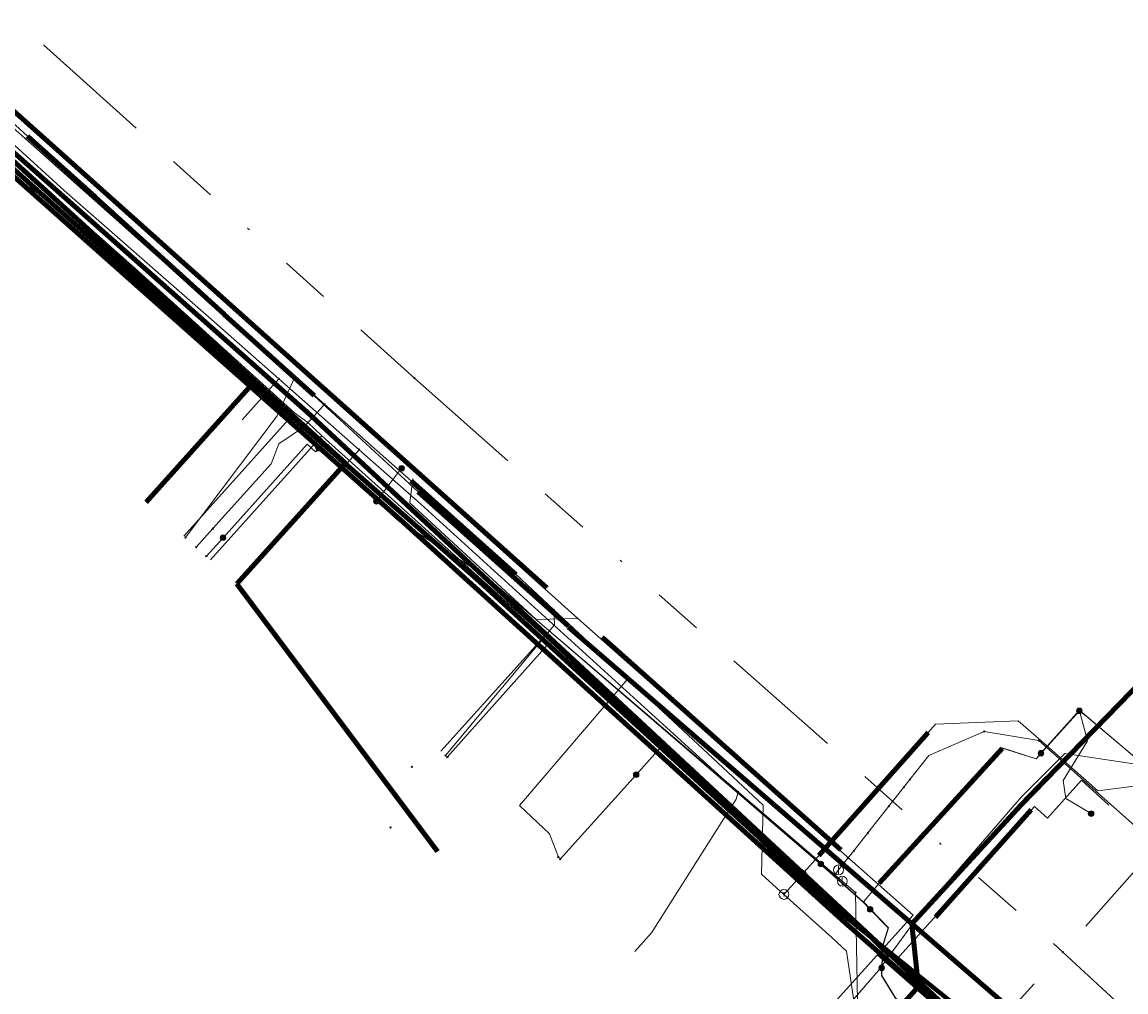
# Model space of a CAD drawing. Header units: metres. Extents: x 98902 to 136161, y 449037 to 499677.
# Tile 123 of 200: x 113602 to 113646, y 483315 to 483354. Entities that reach past the tile are written whole.
import ezdxf
from ezdxf.enums import TextEntityAlignment as Align
from ezdxf.lldxf.tags import DXFTag

# ---------------------------------------------------------------- set-up
doc = ezdxf.new("R2010")
doc.units = ezdxf.units.M
doc.linetypes.add('RI-OVERIG', pattern=[17, 5, -2, 2, -2, 0, -2, 2, -2])
for name, color, linetype, lineweight in [('B-WE-KL-DATA-G', 90, 'KL-DATA-N', 18), ('B-WE-KL-DATA_HULPSTUK-S', 90, 'Continuous', 25), ('B-WE-KL-DATA_KABELBED-G', 90, 'Continuous', 100), ('B-WE-KL-DATA_MANTELBUIS-G', 90, 'Continuous', 100), ('B-WE-KL-ET_LS-G', 190, 'KL-LS-N', 18), ('B-WE-KL-ET_LS_HULPSTUK-S', 190, 'Continuous', 25), ('B-WE-KL-ET_LS_MANTELBUIS-G', 190, 'Continuous', 100), ('B-WE-KL-ET_MS-G', 130, 'KL-MS-N', 18), ('B-WE-KL-ET_MS_MANTELBUIS-G', 130, 'Continuous', 100), ('B-WE-KL-GAS_LD-G', 50, 'KL-GAS-LD-N', 18), ('B-WE-KL-GAS_LD_HULPSTUK-S', 50, 'Continuous', 25), ('B-WE-KL-GAS_LD_MANTELBUIS-G', 50, 'Continuous', 100), ('B-WE-KL-WATER-G', 170, 'KL-WATER-N', 18), ('B-WE-KL-WATER_HULPSTUK-S', 170, 'Continuous', 25), ('B-WE-OG-INFO-G', 7, 'Continuous', 18), ('B-WE-RI-VRIJVERVAL-G', 210, 'RI-OVERIG', 18), ('B-WE-RI-VRIJVERVAL_HULPSTUK-S', 210, 'Continuous', 25)]:
    doc.layers.add(name, color=color, linetype=linetype, lineweight=lineweight)
doc.styles.add('NLCS-ISO', font='NLCS-ISO.ttf')
doc.styles.get("Standard").update_dxf_attribs({"font": 'arial.ttf'})
tags = doc.linetypes.add('KL-DATA-N', pattern='A,4,-1,[101,NLCS.SHX,S=0.5,R=0,X=0,Y=0],-1,4,-1,["D",Standard,S=1,R=0,X=-0.25,Y=-0.5],-1.5', length=12.5).pattern_tags.tags
tags[18] = DXFTag(74, 10)
tags = doc.linetypes.add('KL-GAS-LD-N', pattern='A,4,-1,[69,NLCS.SHX,S=0.5,R=0,X=0,Y=0],-1,4,-1,["L",Standard,S=1,R=0,X=0.25,Y=-0.5],-2', length=13).pattern_tags.tags
tags[18] = DXFTag(74, 10)
tags = doc.linetypes.add('KL-LS-N', pattern='A,4,-1,[103,NLCS.SHX,S=0.75,R=0,X=0,Y=0],-1,4,-1,["L",Standard,S=1,R=0,X=0,Y=-0.5],-2', length=13).pattern_tags.tags
tags[18] = DXFTag(74, 10)
tags = doc.linetypes.add('KL-MS-N', pattern='A,4,-1,[103,NLCS.SHX,S=0.75,R=0,X=0,Y=0],-1,4,-1,["M",Standard,S=1,R=0,X=0,Y=-0.5],-2', length=13).pattern_tags.tags
tags[18] = DXFTag(74, 10)
doc.linetypes.add('KL-WATER-N', pattern='A,7,-0.5,[168,NLCS.SHX,S=0.75,R=0,X=0.75,Y=0],-2', length=9.5)

# ---------------------------------------------------------------- blocks, each defined once
blk = doc.blocks.new('SKL-WTB_HULP_OVERIG-SO')
at = {"color": 0, "linetype": 'ByBlock', "lineweight": 18}
for points in [[(-0.14, 0.14), (0.14, -0.14)], [(0.14, 0.14), (-0.14, -0.14)]]:
    blk.add_lwpolyline(points, dxfattribs=at)
at = {"color": 0, "linetype": 'ByBlock', "lineweight": 18, "style": 'NLCS-ISO', "flags": 1}
for tag, p in [('TYPE', (1.5, 0)), ('OMSCHRIJVING', (1.5, -3)), ('LABEL', (1.5, -1.5))]:
    blk.add_attdef(tag, p, '', height=1, dxfattribs=at)
blk = doc.blocks.new('SKL-WTB_HULP_AFSLUITER-SO')
at = {"color": 0, "linetype": 'ByBlock', "lineweight": 18}
blk.add_lwpolyline([(0, 0.8), (0, -0.8)], dxfattribs=at)
blk.add_circle((0, 0), 1, dxfattribs=at)
at = {"color": 0, "linetype": 'ByBlock', "lineweight": 18, "style": 'NLCS-ISO', "flags": 1}
for tag, p in [('TYPE', (1.5, 0)), ('OMSCHRIJVING', (1.5, -3)), ('LABEL', (1.5, -1.5))]:
    blk.add_attdef(tag, p, '', height=1, dxfattribs=at)
blk = doc.blocks.new('SKL-WTB_HULP_T STUK-SO')
at = {"color": 0, "linetype": 'ByBlock', "lineweight": 18}
blk.add_circle((0, 0), 1, dxfattribs=at)
at = {"color": 0, "linetype": 'ByBlock', "lineweight": -2, "style": 'NLCS-ISO'}
blk.add_text('T', height=1, dxfattribs=at).set_placement((0, 0), align=Align.MIDDLE_CENTER)
at = {"color": 0, "linetype": 'ByBlock', "lineweight": 18, "style": 'NLCS-ISO', "flags": 1}
for tag, p in [('TYPE', (1.5, 0)), ('OMSCHRIJVING', (1.5, -3)), ('LABEL', (1.5, -1.5))]:
    blk.add_attdef(tag, p, '', height=1, dxfattribs=at)
blk = doc.blocks.new('SKL-WTB_HULP_MOF-SO')
at = {"linetype": 'ByBlock', "lineweight": 18}
h = blk.add_hatch(color=0, dxfattribs=at)
h.dxf.hatch_style = 1
h.paths.add_polyline_path([(-0.5625, 0, 1), (0.5625, 0, 1)])
at = {"color": 0, "linetype": 'ByBlock', "lineweight": 18}
blk.add_circle((0, 0), 0.5625, dxfattribs=at)
at = {"color": 0, "linetype": 'ByBlock', "lineweight": 18, "style": 'NLCS-ISO', "flags": 1}
for tag, p in [('TYPE', (1.5, 0)), ('OMSCHRIJVING', (1.5, -3)), ('LABEL', (1.5, -1.5))]:
    blk.add_attdef(tag, p, '', height=1, dxfattribs=at)
blk = doc.blocks.new('SRI-HULP_OVERIG-SO')
at = {"color": 0, "linetype": 'ByBlock', "lineweight": 18}
for points in [[(-0.14, 0.14), (0.14, -0.14)], [(0.14, 0.14), (-0.14, -0.14)]]:
    blk.add_lwpolyline(points, dxfattribs=at)
at = {"color": 0, "linetype": 'ByBlock', "lineweight": 18, "style": 'NLCS-ISO', "flags": 1}
for tag, p in [('TYPE', (1.5, 0)), ('OMSCHRIJVING', (1.5, -3)), ('LABEL', (1.5, -1.5))]:
    blk.add_attdef(tag, p, '', height=1, dxfattribs=at)

msp = doc.modelspace()

# ---------------------------------------------------------------- linework, layer by layer
at = {"layer": 'B-WE-KL-DATA-G', "flags": 128}
for points in [[(113535.491, 483055.979), (113536.441, 483061.533), (113541.204, 483090.06), (113544.755, 483111.663), (113544.948, 483113.188), (113545.552, 483113.661), (113549.403, 483113.284), (113549.712, 483115.832), (113556.149, 483154.735), (113556.905, 483157.96), (113557.638, 483158.283), (113564.196, 483156.367), (113565.152, 483156.501), (113565.304, 483157.274), (113566.303, 483163.064), (113567.239, 483167.86), (113568.822, 483177.215), (113571.011, 483186.366), (113575.093, 483200.14), (113581.278, 483218.983), (113581.153, 483219.694), (113580.136, 483220.401), (113567.909, 483226.706), (113567.782, 483227.322), (113570.165, 483232.317), (113570.594, 483233.111), (113580.706, 483254.894), (113584.469, 483259.021), (113587.04, 483261.968), (113606.578, 483283.49), (113609.02, 483286.265), (113630.079, 483309.542), (113632.569, 483311.539), (113633.404, 483312.497), (113636.4, 483315.955), (113638.079, 483318.233), (113642.136, 483322.917), (113643.875, 483324.654), (113647.079, 483324.177), (113649.586, 483324.356), (113667.625, 483344.527), (113668.375, 483345.834), (113670.095, 483347.805), (113670.493, 483349.535), (113674.045, 483353.336), (113676.564, 483355.323), (113679.675, 483356.296), (113680.833, 483356.834), (113685.258, 483361.329), (113704.516, 483381.087), (113707.238, 483383.933), (113717.835, 483394.742), (113719.221, 483396.196), (113721.66, 483398.749), (113725.277, 483402.474), (113725.715, 483403.225), (113725.916, 483404.181), (113706.127, 483423.402), (113687.191, 483441.762), (113678.045, 483450.608), (113669.183, 483459.437), (113668.394, 483459.986), (113655.761, 483466.358), (113655.138, 483466.897), (113654.638, 483467.322), (113655.261, 483468.556), (113659.235, 483476.766), (113658.824, 483477.959), (113655.692, 483479.529), (113655.018, 483479.802), (113649.581, 483483.544), (113649.242, 483484.034), (113648.867, 483484.47), (113639.302, 483489.546), (113600.784, 483508.808), (113581.045, 483518.696), (113579.755, 483520.415), (113579.424, 483521.384), (113580.201, 483523.009), (113586.556, 483530.359), (113601.948, 483547.562), (113618.417, 483566.005)], [(113616.587, 483280.87), (113609.72, 483287.061), (113608.685, 483285.943), (113602.821, 483279.529), (113599.792, 483276.195), (113594.476, 483270.345), (113585.604, 483260.584), (113585.442, 483260.406), (113580.616, 483254.938), (113578.325, 483249.916), (113576.334, 483245.549), (113573.429, 483239.181), (113570.91, 483233.659), (113570.107, 483232.087), (113569.825, 483231.78), (113569.339, 483231.55), (113568.725, 483231.396), (113568.187, 483231.422), (113567.739, 483231.613), (113539.268, 483248.326), (113534.178, 483252.191), (113513.137, 483270.83), (113516.518, 483274.317), (113517.921, 483275.879), (113520.45, 483278.696), (113525.382, 483284.191), (113529.571, 483288.856), (113538.364, 483298.652), (113540.015, 483300.491), (113540.804, 483301.37), (113534.358, 483307.206), (113537.721, 483310.922), (113544.619, 483318.518), (113550.359, 483324.904), (113554.895, 483329.954), (113559.563, 483335.151), (113576.73, 483354.442), (113584.766, 483363.504), (113598.447, 483351.351), (113600.284, 483349.696), (113611.39, 483339.58), (113615.024, 483336.293), (113610.676, 483331.455), (113618.715, 483320.736)], [(113576.505, 483354.641), (113576.73, 483354.442), (113584.766, 483363.504), (113598.447, 483351.351), (113600.284, 483349.696), (113611.39, 483339.58), (113607.032, 483334.729)], [(113576.505, 483354.641), (113576.73, 483354.442), (113584.766, 483363.504), (113598.447, 483351.351), (113600.284, 483349.696), (113611.39, 483339.58), (113615.024, 483336.293), (113610.676, 483331.455)], [(113634.048, 483313.237), (113636.4, 483315.955), (113636.804, 483316.504), (113638.079, 483318.233), (113642.136, 483322.917), (113643.875, 483324.654), (113647.079, 483324.177), (113649.586, 483324.356), (113653.988, 483329.278), (113655.786, 483331.289), (113657.771, 483333.508), (113661.181, 483337.321), (113663.112, 483339.481), (113667.625, 483344.527), (113668.375, 483345.834), (113670.095, 483347.805), (113670.493, 483349.535), (113674.045, 483353.336), (113676.564, 483355.323), (113678.599, 483355.959)], [(113599.831, 483350.086), (113606.581, 483344.106), (113612.988, 483338.319)], [(113608.546, 483333.375), (113612.988, 483338.319)], [(113612.988, 483338.319), (113613.523, 483337.926)], [(113613.523, 483337.926), (113614.084, 483337.39)], [(113609.615, 483332.415), (113614.084, 483337.39)], [(113614.084, 483337.39), (113623.015, 483329.364)], [(113618.851, 483324.746), (113623.015, 483329.364)], [(113623.015, 483329.364), (113624.739, 483327.748)], [(113635.54, 483314.961), (113636.4, 483315.955), (113636.804, 483316.504), (113635.075, 483318.191), (113632.799, 483320.318), (113624.739, 483327.748)]]:
    msp.add_lwpolyline(points, dxfattribs=at)
at = {"layer": 'B-WE-KL-DATA_KABELBED-G', "flags": 128}
for points in [[(113636.481, 483316.63), (113635.065, 483317.871), (113617.228, 483334.043), (113598.986, 483350.2), (113595.391, 483353.733), (113593.132, 483355.953)], [(113595.391, 483353.733), (113608.899, 483341.661), (113612.931, 483338.119), (113620.42, 483331.543), (113635.199, 483318.019), (113637.949, 483315.807), (113642.062, 483312.499)], [(113600.284, 483349.696), (113611.39, 483339.58)], [(113668.286, 483349.477), (113656.314, 483337.175), (113642.127, 483322.607), (113637.744, 483317.832), (113637.949, 483315.807), (113638, 483315.301)], [(113607.032, 483334.729), (113611.39, 483339.58)], [(113611.39, 483339.58), (113615.024, 483336.293), (113610.676, 483331.455)], [(113610.676, 483331.455), (113618.715, 483320.736)], [(113637.744, 483317.832), (113642.127, 483322.607), (113643.185, 483323.694)], [(113638, 483315.301), (113636.481, 483316.63)], [(113636.899, 483314.079), (113638, 483315.301)], [(113652.288, 483302.548), (113647.846, 483306.681), (113638, 483315.301)]]:
    msp.add_lwpolyline(points, dxfattribs=at)
at = {"layer": 'B-WE-KL-DATA_MANTELBUIS-G', "flags": 128}
msp.add_lwpolyline([(113637.744, 483317.832), (113642.127, 483322.607), (113643.185, 483323.694)], dxfattribs=at)
at = {"layer": 'B-WE-KL-ET_LS-G', "flags": 128}
for points in [[(113488.53, 483442.21), (113488.52, 483442.21), (113487.65, 483441.24), (113490.25, 483438.92), (113496.96, 483432.71), (113497.93, 483431.85), (113499.03, 483430.99), (113500.87, 483432.45), (113502.53, 483434.58), (113504.89, 483435.37), (113507.79, 483433.66), (113509.19, 483432.52), (113516.15, 483425.56), (113522.58, 483419.73), (113528.31, 483414.89), (113536.88, 483407.29), (113556.63, 483389.59), (113563.78, 483382.23), (113580.37, 483367.53), (113584.75, 483363.56), (113584.81, 483363.17), (113584.68, 483362.55), (113583.63, 483361.39), (113583.66, 483361.19), (113587.96, 483356.84), (113588.88, 483356.08), (113589.63, 483356.84), (113590.58, 483357.01), (113591.4, 483356.84), (113594.9, 483353.92), (113599.608, 483349.654), (113603.09, 483346.5), (113608.83, 483341.59), (113617.16, 483333.98), (113620.61, 483331.79), (113633.12, 483321.11), (113634.09, 483320.24), (113634.09, 483320.23), (113635.79, 483318.71), (113636.07, 483318.42), (113636.79, 483317.67), (113636.57, 483316.93), (113636.54, 483316.09), (113636.53, 483315.76), (113637.07, 483314.87), (113637.88, 483314.14), (113654.74, 483299.08), (113656.3, 483297.67), (113657.97, 483299.53), (113659.99, 483297.86), (113661.02, 483297), (113659.65, 483295.3), (113659.555, 483295.374)], [(113304.929, 483362.505), (113297.7, 483354.462), (113307.469, 483345.687), (113323.671, 483331.133), (113325.977, 483331.104), (113356.655, 483303.706), (113357.692, 483302.498), (113358.524, 483301.144), (113359.046, 483299.934), (113359.659, 483297.487), (113369.272, 483288.902), (113370.734, 483289.038), (113372.315, 483288.933), (113373.887, 483288.555), (113375.272, 483287.951), (113376.489, 483287.176), (113413.18, 483254.201), (113450.362, 483220.872), (113449.996, 483217.792), (113458.746, 483209.916), (113467.676, 483219.813), (113470.021, 483223.364), (113470.671, 483224.923), (113513.02, 483271.339), (113516.089, 483274.703), (113558.556, 483322.492), (113589.3, 483357.26), (113590.353, 483357.667), (113593.066, 483358.132), (113624.346, 483330.071), (113637.793, 483318.185), (113629.385, 483308.858), (113614.861, 483292.602), (113596.506, 483272.058), (113596.452, 483271.998), (113580.376, 483254.005), (113567.886, 483227.969)], [(113586.48, 483355.2), (113587.76, 483355.06), (113589.63, 483356.83), (113590.37, 483356.96), (113590.58, 483357), (113591.4, 483356.83), (113594.9, 483353.92), (113596.48, 483353.05), (113596.48, 483353.04), (113599.41, 483351.44), (113601.09, 483348.98), (113601.23, 483348.8), (113601.23, 483348.79), (113603.09, 483346.5), (113608.83, 483341.59), (113610.83, 483339.76), (113610.83, 483339.75), (113613.957, 483336.899), (113614.8, 483336.13), (113614.8, 483336.11), (113614.8, 483336.12), (113616.27, 483334.78), (113617.16, 483333.98), (113620.61, 483331.79), (113622.631, 483329.843), (113622.926, 483329.559), (113624.44, 483328.099), (113627.711, 483324.947), (113632.46, 483320.37), (113634.166, 483318.829), (113634.83, 483318.23), (113634.83, 483318.22)], [(113594.13, 483354.55), (113594.907, 483353.929), (113601.07, 483348.99), (113603.097, 483346.508), (113608.837, 483341.598), (113616.27, 483334.77), (113617.168, 483333.988), (113620.617, 483331.798), (113634.083, 483320.222), (113635.782, 483318.702), (113636.07, 483318.41)], [(113613.957, 483336.899), (113613.831, 483336.757), (113613.49, 483337.06), (113610.118, 483333.308)], [(113616.27, 483334.77), (113617.28, 483336.09)], [(113624.346, 483330.071), (113622.67, 483330.032), (113617.616, 483334.701), (113617.727, 483335.676)], [(113610.118, 483333.308), (113609.449, 483332.564)], [(113624.44, 483328.099), (113624.267, 483327.919), (113623.124, 483329.021), (113619.112, 483324.511)], [(113636.53, 483316.07), (113636.55, 483316.09), (113636.58, 483316.93), (113636.8, 483317.67), (113636.08, 483318.42), (113635.8, 483318.71), (113636.44, 483319.48), (113641.36, 483324.88), (113642.72, 483324.45), (113642.92, 483324.67), (113642.93, 483324.68), (113644.469, 483326.39), (113644.475, 483326.385), (113647.42, 483323.88)], [(113659.585, 483295.348), (113659.772, 483295.451), (113661.02, 483297), (113659.99, 483297.86), (113657.97, 483299.53), (113656.3, 483297.67), (113654.74, 483299.08), (113637.89, 483314.14), (113637.08, 483314.87), (113636.54, 483315.76), (113636.55, 483316.09), (113636.58, 483316.93), (113636.8, 483317.67), (113636.08, 483318.42), (113635.8, 483318.71), (113636.44, 483319.48), (113641.36, 483324.87), (113642.72, 483324.44), (113642.93, 483324.67), (113644.459, 483326.368), (113644.47, 483326.38), (113644.682, 483326.201), (113644.692, 483326.192), (113644.706, 483326.18), (113645.239, 483325.731), (113647.43, 483323.88), (113648.19, 483323.09)], [(113644.459, 483326.368), (113644.78, 483325.17), (113643.81, 483323.58), (113643.91, 483322.86), (113644.93, 483322.26), (113644.93, 483322.25)], [(113627.711, 483324.947), (113627.538, 483324.767), (113626.686, 483323.809)], [(113626.686, 483323.809), (113623.64, 483320.43)], [(113638.554, 483314.649), (113638.24, 483315.416), (113637.136, 483316.412), (113642.658, 483322.537), (113643.177, 483322.067), (113644.55, 483323.591), (113645.645, 483322.586)], [(113636.07, 483318.41), (113636.79, 483317.67), (113636.57, 483316.93), (113636.54, 483316.09), (113636.53, 483315.76), (113637.07, 483314.87), (113637.88, 483314.14), (113654.74, 483299.08), (113656.3, 483297.67), (113657.97, 483299.53), (113659.99, 483297.86), (113661.02, 483297), (113659.772, 483295.451), (113659.604, 483295.332)], [(113636.36, 483316.578), (113638.554, 483314.649)], [(113659.683, 483295.264), (113659.772, 483295.451), (113661.02, 483297), (113659.99, 483297.86), (113657.97, 483299.53), (113656.3, 483297.67), (113654.74, 483299.08), (113637.89, 483314.14), (113637.08, 483314.87), (113636.54, 483315.76), (113636.53, 483316.07)]]:
    msp.add_lwpolyline(points, dxfattribs=at)
at = {"layer": 'B-WE-KL-ET_LS_MANTELBUIS-G', "flags": 128}
for points in [[(113600.163, 483351.794), (113623.108, 483331.301)], [(113625.325, 483329.32), (113634.891, 483320.792)], [(113636.43, 483319.468), (113636.44, 483319.48), (113641.356, 483324.865)], [(113636.43, 483319.468), (113636.44, 483319.48), (113641.356, 483324.865)], [(113642.531, 483322.397), (113638.683, 483318.099)]]:
    msp.add_lwpolyline(points, dxfattribs=at)
at = {"layer": 'B-WE-KL-ET_MS-G', "flags": 128}
for points in [[(113672.583, 483285.959), (113671.127, 483287.16), (113667.391, 483290.654), (113666.456, 483291.459), (113656.234, 483301.482), (113645.847, 483310.845), (113623.975, 483329.728), (113617.95, 483335.142), (113613.767, 483339.001), (113610.173, 483342.258), (113604.987, 483346.959), (113602.282, 483349.41), (113599.171, 483352.231), (113576.996, 483371.877), (113563.808, 483383.164), (113557.514, 483388.746), (113535.992, 483408.161), (113529.214, 483414.107), (113513.638, 483428.582), (113497.159, 483441.921), (113496.303, 483442.585), (113495.408, 483443.181), (113494.469, 483443.748), (113492.549, 483444.717), (113490.587, 483445.57), (113489.57, 483446.048), (113489.312, 483446.179), (113488.895, 483446.403), (113488.722, 483446.498), (113488.518, 483446.623), (113488.103, 483446.863), (113487.407, 483447.294), (113486.24, 483448.163), (113485.323, 483448.919), (113469.806, 483462.621), (113465.208, 483467.521)], [(113743.441, 483222.241), (113703.077, 483257.667), (113694.516, 483265.029), (113677.036, 483280.388), (113647.385, 483306.76), (113635.266, 483318.094), (113613.483, 483338.35), (113580.44, 483367.588), (113571.189, 483376.929), (113570.861, 483376.98), (113570.538, 483377.058), (113570.223, 483377.164), (113569.918, 483377.296), (113569.289, 483377.662), (113568.688, 483378.074), (113568.119, 483378.529), (113555.724, 483389.414), (113547.017, 483397.263), (113535.973, 483407.322), (113524.693, 483417.505), (113520.228, 483421.641), (113519.89, 483421.979), (113519.581, 483422.343), (113519.023, 483423.119), (113518.713, 483423.483), (113518.374, 483423.82)]]:
    msp.add_lwpolyline(points, dxfattribs=at)
at = {"layer": 'B-WE-KL-ET_MS_MANTELBUIS-G', "flags": 128}
for points in [[(113571.189, 483376.929), (113580.44, 483367.588), (113613.483, 483338.35), (113635.266, 483318.094), (113647.385, 483306.76), (113668.838, 483287.689)], [(113602.28, 483349.41), (113604.99, 483346.97)], [(113604.99, 483346.96), (113610.17, 483342.27)], [(113610.17, 483342.26), (113613.77, 483339.01)], [(113623.976, 483329.761), (113617.95, 483335.142)], [(113666.456, 483291.459), (113656.234, 483301.482), (113645.847, 483310.845), (113623.975, 483329.728)]]:
    msp.add_lwpolyline(points, dxfattribs=at)
at = {"layer": 'B-WE-KL-GAS_LD-G', "flags": 128}
for points in [[(113633.314, 483319.787), (113635.274, 483321.984), (113638.396, 483325.501), (113638.694, 483325.839), (113642.004, 483325.968), (113643.129, 483324.991), (113645.199, 483323.162), (113646.548, 483323.331), (113649.504, 483323.772), (113654.036, 483328.756), (113654.46, 483329.223), (113654.947, 483329.758), (113656.237, 483331.177), (113661.137, 483336.565), (113663.062, 483338.682), (113664.657, 483340.436), (113668.314, 483344.457), (113668.22, 483345.085), (113668.13, 483345.68), (113664.979, 483348.486), (113663.388, 483349.889), (113664.825, 483351.518), (113665.718, 483352.531), (113663.823, 483354.202), (113670.702, 483361.333)], [(113632.613, 483319.012), (113631.713, 483319.826), (113631.776, 483322.586), (113626.353, 483327.654), (113623.389, 483330.418), (113621.217, 483332.443), (113616.996, 483336.175), (113615.488, 483337.508), (113614.188, 483338.657), (113612.991, 483339.715), (113609.734, 483342.594), (113599.976, 483351.267), (113599.934, 483351.305), (113599.899, 483351.336), (113599.633, 483351.573), (113595.832, 483354.951), (113592.497, 483357.972), (113590.711, 483358.309), (113587.722, 483355.012), (113581.507, 483360.771)], [(113612.991, 483339.715), (113612.285, 483338.187), (113608.609, 483333.318)], [(113614.188, 483338.657), (113614.022, 483338.47), (113613.387, 483337.764), (113612.362, 483337.071), (113612.051, 483336.276), (113609.712, 483333.672)], [(113609.712, 483333.672), (113609.043, 483332.929)], [(113619.038, 483324.578), (113623.41, 483329.815), (113623.389, 483330.418)], [(113623.565, 483320.5), (113623.209, 483321.433), (113622.002, 483322.577), (113626.353, 483327.654)], [(113632.613, 483319.012), (113633.314, 483319.787)], [(113632.613, 483319.012), (113634.531, 483317.278), (113635.125, 483316.742), (113635.838, 483311.857), (113634.8, 483310.706), (113630.983, 483306.473)]]:
    msp.add_lwpolyline(points, dxfattribs=at)
at = {"layer": 'B-WE-KL-GAS_LD_MANTELBUIS-G', "flags": 128}
for points in [[(113621.864, 483331.84), (113617.662, 483335.586)], [(113638.396, 483325.501), (113634.016, 483320.565)]]:
    msp.add_lwpolyline(points, dxfattribs=at)
at = {"layer": 'B-WE-KL-WATER-G', "flags": 128}
for points in [[(113465.802, 483219.204), (113466.216, 483218.831), (113470.878, 483214.636), (113476.73, 483209.37), (113477.25, 483208.902), (113483.122, 483203.617), (113483.197, 483203.55), (113490.036, 483197.582), (113500, 483188.625), (113503.893, 483185.522), (113507.615, 483183.183), (113510.778, 483181.92), (113512.458, 483181.25), (113515.714, 483180.236), (113518.483, 483179.373), (113521.062, 483178.569), (113521.635, 483178.391), (113525.645, 483177.142), (113528.51, 483176.249), (113530.143, 483175.776), (113556.142, 483168.237), (113559.024, 483167.401), (113559.505, 483167.262), (113564.501, 483165.813), (113566.011, 483166.873), (113567.685, 483176.659), (113568.516, 483180.063), (113570.717, 483189.085), (113570.879, 483189.581), (113574.187, 483199.702), (113574.249, 483199.892), (113578.132, 483212.009), (113578.492, 483213.048), (113580.982, 483220.229), (113576.93, 483230.368), (113576.703, 483230.937), (113576.558, 483231.337), (113576.415, 483231.617), (113575.378, 483233.659), (113575.008, 483234.387), (113578.675, 483242.385), (113579.008, 483243.112), (113582.166, 483250), (113583.588, 483253.101), (113584.413, 483253.972), (113584.619, 483254.19), (113587.714, 483257.459), (113589.072, 483258.894), (113589.291, 483259.134), (113592.919, 483263.1), (113593.729, 483263.986), (113599.209, 483269.977), (113601.49, 483272.471), (113609.398, 483281.117), (113609.604, 483281.343), (113615.178, 483287.526), (113618.593, 483291.314), (113622.093, 483295.197), (113622.964, 483296.162), (113623.116, 483296.331), (113623.853, 483297.148), (113630.615, 483304.65), (113630.716, 483306.039), (113630.771, 483306.798), (113634.354, 483311.108), (113635.595, 483312.547), (113635.486, 483319.084), (113634.953, 483319.538), (113634.647, 483319.798), (113630.774, 483323.117), (113630.101, 483323.694), (113617.899, 483334.786), (113615.575, 483336.837), (113612.357, 483339.678), (113609.432, 483342.259), (113603.754, 483347.23), (113601.309, 483349.446), (113598.008, 483352.438), (113595.563, 483354.654), (113591.291, 483358.576), (113580.932, 483368.086), (113577.469, 483371.268), (113572.658, 483375.689), (113571.185, 483377.042), (113567.574, 483380.359), (113564.626, 483383.068), (113561.638, 483386.02), (113558.555, 483386.687), (113558.551, 483386.691), (113552.887, 483391.655), (113550.476, 483393.768), (113546.532, 483397.224), (113542.615, 483400.658), (113538.52, 483404.247), (113536.034, 483406.426), (113520.445, 483421.195), (113519.833, 483421.754), (113507.824, 483432.725), (113504.574, 483435.694), (113504.337, 483435.911)], [(113681.405, 483351.527), (113677.498, 483350.777), (113673.345, 483346.112), (113668.851, 483344.081), (113663.31, 483337.874), (113658.881, 483332.914), (113658.548, 483332.541), (113656.112, 483329.813), (113654.352, 483327.842), (113648.888, 483321.722), (113647.034, 483321.452), (113642.835, 483325.178), (113640.644, 483325.539), (113638.416, 483324.573), (113637.66, 483323.613)], [(113612.357, 483339.678), (113610.89, 483338.038)], [(113615.575, 483336.837), (113614.108, 483335.197)], [(113635.177, 483320.463), (113635.412, 483320.762), (113635.973, 483321.473), (113636.817, 483322.543), (113637.422, 483323.311), (113637.66, 483323.613)], [(113626.628, 483316.726), (113627.298, 483317.469), (113630.701, 483322.825), (113630.774, 483323.117)], [(113634.647, 483319.798), (113634.8, 483319.99), (113635.177, 483320.463)]]:
    msp.add_lwpolyline(points, dxfattribs=at)
at = {"layer": 'B-WE-OG-INFO-G', "flags": 128}
msp.add_lwpolyline([(113571.189, 483376.929), (113580.44, 483367.588), (113613.483, 483338.35), (113635.266, 483318.094), (113647.385, 483306.76), (113668.838, 483287.689)], dxfattribs=at)
at = {"layer": 'B-WE-RI-VRIJVERVAL-G', "flags": 128}
for points in [[(113590.2, 483364.5), (113617.8, 483339.7)], [(113670.7, 483347.1), (113643.8, 483316.7)], [(113617.8, 483339.7), (113643.8, 483316.7)], [(113616.3, 483286.4), (113643.8, 483316.7)], [(113643.8, 483316.7), (113648.9, 483312)]]:
    msp.add_lwpolyline(points, dxfattribs=at)

# ---------------------------------------------------------------- block references
at = {"layer": 'B-WE-KL-DATA_HULPSTUK-S', "xscale": 0.2, "yscale": 0.2, "zscale": 0.2}
for p in [(113613.523, 483337.926), (113624.739, 483327.748), (113636.481, 483316.63), (113636.481, 483316.63), (113638, 483315.301), (113638, 483315.301), (113638, 483315.301), (113638, 483315.301)]:
    msp.add_blockref('SKL-WTB_HULP_OVERIG-SO', p, dxfattribs=at)
at = {"layer": 'B-WE-KL-ET_LS_HULPSTUK-S', "xscale": 0.2, "yscale": 0.2, "zscale": 0.2}
for name, p in [('SKL-WTB_HULP_MOF-SO', (113613.957, 483336.899)), ('SKL-WTB_HULP_MOF-SO', (113617.28, 483336.09)), ('SKL-WTB_HULP_MOF-SO', (113616.27, 483334.77)), ('SKL-WTB_HULP_MOF-SO', (113610.118, 483333.308)), ('SKL-WTB_HULP_OVERIG-SO', (113609.449, 483332.564)), ('SKL-WTB_HULP_OVERIG-SO', (113609.449, 483332.564)), ('SKL-WTB_HULP_MOF-SO', (113624.44, 483328.099)), ('SKL-WTB_HULP_MOF-SO', (113644.459, 483326.368)), ('SKL-WTB_HULP_MOF-SO', (113627.711, 483324.947)), ('SKL-WTB_HULP_MOF-SO', (113642.92, 483324.67)), ('SKL-WTB_HULP_OVERIG-SO', (113617.689, 483324.125)), ('SKL-WTB_HULP_OVERIG-SO', (113619.112, 483324.511)), ('SKL-WTB_HULP_MOF-SO', (113626.686, 483323.809)), ('SKL-WTB_HULP_MOF-SO', (113644.93, 483322.25)), ('SKL-WTB_HULP_OVERIG-SO', (113616.83, 483321.69)), ('SKL-WTB_HULP_OVERIG-SO', (113616.83, 483321.69)), ('SKL-WTB_HULP_OVERIG-SO', (113616.83, 483321.69)), ('SKL-WTB_HULP_OVERIG-SO', (113616.83, 483321.69)), ('SKL-WTB_HULP_OVERIG-SO', (113616.83, 483321.69)), ('SKL-WTB_HULP_OVERIG-SO', (113616.83, 483321.69)), ('SKL-WTB_HULP_OVERIG-SO', (113616.83, 483321.69)), ('SKL-WTB_HULP_OVERIG-SO', (113616.83, 483321.69)), ('SKL-WTB_HULP_OVERIG-SO', (113616.83, 483321.69)), ('SKL-WTB_HULP_OVERIG-SO', (113616.83, 483321.69)), ('SKL-WTB_HULP_OVERIG-SO', (113616.83, 483321.69)), ('SKL-WTB_HULP_OVERIG-SO', (113616.83, 483321.69)), ('SKL-WTB_HULP_OVERIG-SO', (113616.83, 483321.69)), ('SKL-WTB_HULP_OVERIG-SO', (113616.83, 483321.69)), ('SKL-WTB_HULP_OVERIG-SO', (113616.83, 483321.69)), ('SKL-WTB_HULP_OVERIG-SO', (113616.83, 483321.69)), ('SKL-WTB_HULP_OVERIG-SO', (113616.83, 483321.69)), ('SKL-WTB_HULP_OVERIG-SO', (113616.83, 483321.69)), ('SKL-WTB_HULP_OVERIG-SO', (113616.83, 483321.69)), ('SKL-WTB_HULP_OVERIG-SO', (113616.83, 483321.69)), ('SKL-WTB_HULP_OVERIG-SO', (113616.83, 483321.69)), ('SKL-WTB_HULP_OVERIG-SO', (113616.83, 483321.69)), ('SKL-WTB_HULP_OVERIG-SO', (113616.83, 483321.69)), ('SKL-WTB_HULP_OVERIG-SO', (113616.83, 483321.69)), ('SKL-WTB_HULP_OVERIG-SO', (113616.83, 483321.69)), ('SKL-WTB_HULP_OVERIG-SO', (113616.83, 483321.69)), ('SKL-WTB_HULP_OVERIG-SO', (113616.83, 483321.69)), ('SKL-WTB_HULP_OVERIG-SO', (113616.83, 483321.69)), ('SKL-WTB_HULP_OVERIG-SO', (113616.83, 483321.69)), ('SKL-WTB_HULP_OVERIG-SO', (113616.83, 483321.69)), ('SKL-WTB_HULP_OVERIG-SO', (113616.83, 483321.69)), ('SKL-WTB_HULP_OVERIG-SO', (113616.83, 483321.69)), ('SKL-WTB_HULP_OVERIG-SO', (113616.83, 483321.69)), ('SKL-WTB_HULP_OVERIG-SO', (113616.83, 483321.69)), ('SKL-WTB_HULP_OVERIG-SO', (113616.83, 483321.69)), ('SKL-WTB_HULP_OVERIG-SO', (113616.83, 483321.69)), ('SKL-WTB_HULP_OVERIG-SO', (113616.83, 483321.69)), ('SKL-WTB_HULP_OVERIG-SO', (113616.83, 483321.69)), ('SKL-WTB_HULP_OVERIG-SO', (113623.64, 483320.43)), ('SKL-WTB_HULP_MOF-SO', (113634.09, 483320.23)), ('SKL-WTB_HULP_MOF-SO', (113636.07, 483318.41)), ('SKL-WTB_HULP_MOF-SO', (113634.83, 483318.22)), ('SKL-WTB_HULP_MOF-SO', (113636.53, 483316.07))]:
    msp.add_blockref(name, p, dxfattribs=at)
at = {"layer": 'B-WE-KL-GAS_LD_HULPSTUK-S', "xscale": 0.2, "yscale": 0.2, "zscale": 0.2}
for name, p in [('SKL-WTB_HULP_OVERIG-SO', (113612.991, 483339.715)), ('SKL-WTB_HULP_OVERIG-SO', (113614.188, 483338.657)), ('SKL-WTB_HULP_OVERIG-SO', (113609.712, 483333.672)), ('SKL-WTB_HULP_OVERIG-SO', (113608.609, 483333.318)), ('SKL-WTB_HULP_OVERIG-SO', (113609.043, 483332.929)), ('SKL-WTB_HULP_OVERIG-SO', (113623.389, 483330.418)), ('SKL-WTB_HULP_OVERIG-SO', (113626.353, 483327.654)), ('SKL-WTB_HULP_OVERIG-SO', (113619.038, 483324.578)), ('SKL-WTB_HULP_OVERIG-SO', (113623.565, 483320.5)), ('SKL-WTB_HULP_AFSLUITER-SO', (113633.314, 483319.787)), ('SKL-WTB_HULP_T STUK-SO', (113632.613, 483319.012))]:
    msp.add_blockref(name, p, dxfattribs=at)
at = {"layer": 'B-WE-KL-WATER_HULPSTUK-S', "xscale": 0.2, "yscale": 0.2, "zscale": 0.2}
for name, p in [('SKL-WTB_HULP_OVERIG-SO', (113612.357, 483339.678)), ('SKL-WTB_HULP_OVERIG-SO', (113615.575, 483336.837)), ('SKL-WTB_HULP_OVERIG-SO', (113640.644, 483325.539)), ('SKL-WTB_HULP_OVERIG-SO', (113642.835, 483325.178)), ('SKL-WTB_HULP_OVERIG-SO', (113637.422, 483323.311)), ('SKL-WTB_HULP_OVERIG-SO', (113637.66, 483323.613)), ('SKL-WTB_HULP_OVERIG-SO', (113630.774, 483323.117)), ('SKL-WTB_HULP_OVERIG-SO', (113636.817, 483322.543)), ('SKL-WTB_HULP_OVERIG-SO', (113635.973, 483321.473)), ('SKL-WTB_HULP_OVERIG-SO', (113635.412, 483320.762)), ('SKL-WTB_HULP_AFSLUITER-SO', (113634.8, 483319.99)), ('SKL-WTB_HULP_OVERIG-SO', (113635.177, 483320.463)), ('SKL-WTB_HULP_OVERIG-SO', (113634.647, 483319.798)), ('SKL-WTB_HULP_AFSLUITER-SO', (113634.953, 483319.538)), ('SKL-WTB_HULP_OVERIG-SO', (113635.486, 483319.084))]:
    msp.add_blockref(name, p, dxfattribs=at)
at = {"layer": 'B-WE-RI-VRIJVERVAL_HULPSTUK-S', "xscale": 0.2, "yscale": 0.2, "zscale": 0.2}
for p in [(113617.8, 483339.7), (113643.8, 483316.7)]:
    msp.add_blockref('SRI-HULP_OVERIG-SO', p, dxfattribs=at)

doc.saveas('drawing.dxf')
